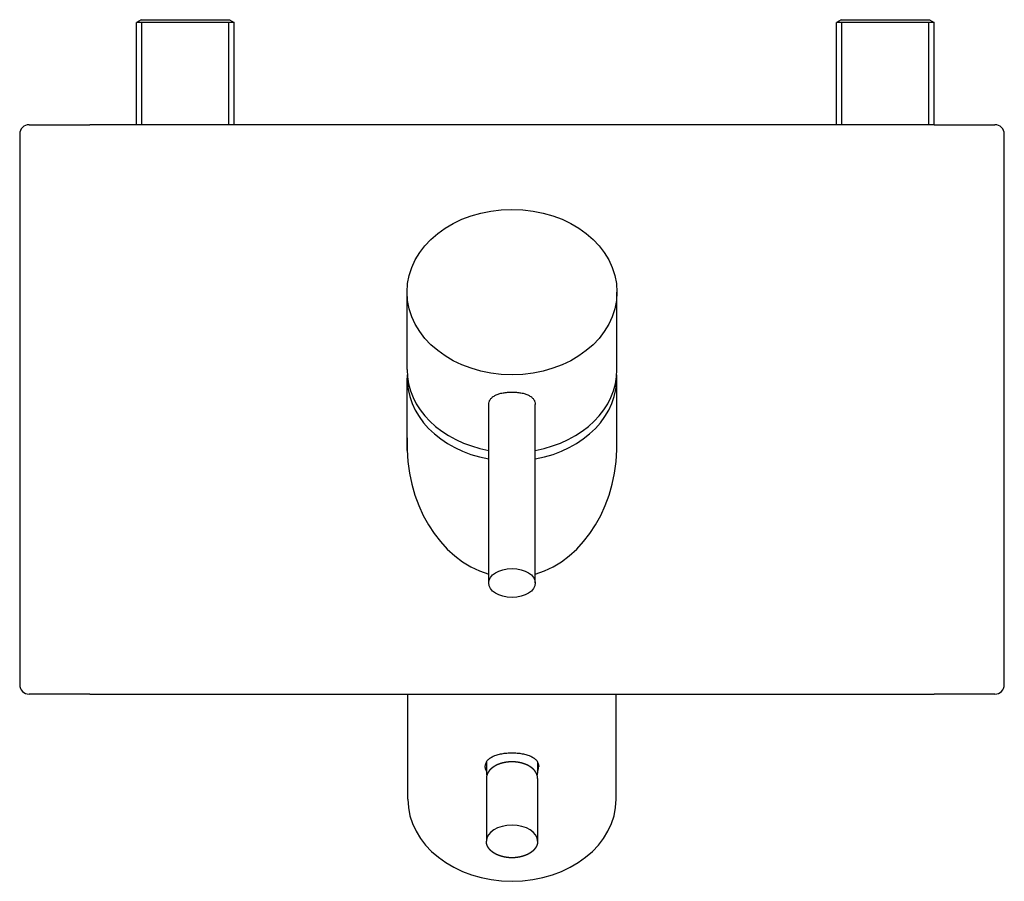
# Model space of a CAD drawing. Header units: millimetres. Extents: x -0.106 to 0.106, y -0.185 to 0.
import ezdxf

# ---------------------------------------------------------------- set-up
doc = ezdxf.new("R2010")
doc.units = ezdxf.units.MM
doc.layers.add('BLOCKS', color=3, linetype='Continuous')

msp = doc.modelspace()

# ---------------------------------------------------------------- linework, layer by layer
at = {"layer": 'BLOCKS'}
for p, q in [((-0.07947749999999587, 0), (-0.08047749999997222, -0.0005773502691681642)), ((-0.07947749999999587, 0), (-0.06052249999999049, 0)), ((-0.06052249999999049, 0), (-0.05952249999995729, -0.0005773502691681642)), ((0.07052250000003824, 0), (0.06952250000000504, -0.0005773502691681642)), ((0.07052250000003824, 0), (0.08947750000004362, 0)), ((0.08947750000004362, 0), (0.09047750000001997, -0.0005773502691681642)), ((-0.05952249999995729, -0.0005773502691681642), (-0.08047749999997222, -0.0005773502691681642)), ((-0.08047749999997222, -0.02249999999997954), (-0.08047749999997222, -0.0005773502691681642)), ((-0.07931550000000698, -0.02249999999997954), (-0.07931550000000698, -0.0005773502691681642)), ((-0.06068449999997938, -0.02249999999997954), (-0.06068449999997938, -0.0005773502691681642)), ((-0.05952249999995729, -0.02249999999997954), (-0.05952249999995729, -0.0005773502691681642)), ((0.09047750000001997, -0.0005773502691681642), (0.06952250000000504, -0.0005773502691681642)), ((0.06952250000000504, -0.02249999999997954), (0.06952250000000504, -0.0005773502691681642)), ((0.07068450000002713, -0.02249999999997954), (0.07068450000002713, -0.0005773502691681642)), ((0.08931549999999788, -0.02249999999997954), (0.08931549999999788, -0.0005773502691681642)), ((0.09047750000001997, -0.02249999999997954), (0.09047750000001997, -0.0005773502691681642)), ((-0.1034999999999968, -0.02249999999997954), (-0.09049999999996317, -0.02249999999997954)), ((0.09050000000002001, -0.02249999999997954), (-0.09049999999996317, -0.02249999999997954)), ((0.09050000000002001, -0.02249999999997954), (0.1034999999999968, -0.02249999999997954)), ((-0.1055000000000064, -0.02449999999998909), (-0.1055000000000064, -0.1424999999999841)), ((0.1055000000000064, -0.1424999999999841), (0.1055000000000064, -0.02449999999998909)), ((-0.02249999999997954, -0.07498630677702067), (-0.02249999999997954, -0.0583634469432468)), ((0.02250000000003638, -0.07498630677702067), (0.02250000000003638, -0.0583634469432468)), ((-0.02247499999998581, -0.09228920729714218), (-0.02247499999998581, -0.07683329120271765)), ((0.02247500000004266, -0.09228920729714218), (0.02247500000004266, -0.07683329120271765)), ((-0.004999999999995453, -0.1206904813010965), (-0.004999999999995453, -0.08242263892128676)), ((0.004999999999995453, -0.1206904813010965), (0.004999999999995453, -0.08242263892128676)), ((-0.09049999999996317, -0.1444999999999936), (-0.1034999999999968, -0.1444999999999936)), ((-0.09049999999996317, -0.1444999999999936), (0.09050000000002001, -0.1444999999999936)), ((-0.02232499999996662, -0.1670215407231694), (-0.02232499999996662, -0.1444999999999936)), ((0.02232500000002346, -0.1670215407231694), (0.02232500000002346, -0.1444999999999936)), ((0.1034999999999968, -0.1444999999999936), (0.09050000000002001, -0.1444999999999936)), ((-0.005499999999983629, -0.1590885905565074), (-0.005499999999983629, -0.1614169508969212)), ((0.005500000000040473, -0.1590885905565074), (0.005500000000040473, -0.1614169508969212)), ((-0.005499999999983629, -0.1625989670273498), (-0.005499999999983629, -0.1759951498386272)), ((0.005500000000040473, -0.1625989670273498), (0.005500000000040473, -0.1759951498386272))]:
    msp.add_line(p, q, dxfattribs=at)
for centre, radius, start, end in [((-0.1034999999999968, -0.02449999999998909), 0.002, 89.99999999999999, 180), ((0.1034999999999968, -0.02449999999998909), 0.002, 0, 89.99999999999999), ((-0.1034999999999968, -0.1424999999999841), 0.002, 180, 270), ((0.1034999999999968, -0.1424999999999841), 0.002, 270, 0), ((0.003120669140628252, -0.1599859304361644), 0.002604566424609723, 335.9968109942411, 359.229400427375), ((-0.003019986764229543, -0.1614086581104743), 0.002480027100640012, 180.1915876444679, 193.9840000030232), ((0.003007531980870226, -0.1614071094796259), 0.002492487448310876, 346.0506414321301, 359.7737709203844)]:
    msp.add_arc(centre, radius, start, end, dxfattribs=at)
for centre, major_axis, ratio in [((0, -0.05836344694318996), (0.02249999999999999, 1.67183781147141e-16), 0.7880107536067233), ((0, -0.1206904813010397), (-0.005, -8.302856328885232e-18), 0.6156614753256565)]:
    msp.add_ellipse(centre, major_axis=major_axis, ratio=ratio, dxfattribs=at)
for centre, major_axis, ratio, start_param, end_param in [((0, -0.07498630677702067), (-0.02249999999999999, -1.67183781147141e-16), 0.7880107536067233, 4.708482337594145e-15, 1.346703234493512), ((0, -0.07498630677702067), (-0.02249999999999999, -1.67183781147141e-16), 0.7880107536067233, 1.794889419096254, 3.141592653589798), ((0, -0.0768332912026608), (0.02247499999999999, -4.128454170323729e-18), 0.7880107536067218, 3.100109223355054, 4.488042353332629), ((0, -0.0768332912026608), (0.02247499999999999, -4.128454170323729e-18), 0.7880107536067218, 4.936735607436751, 6.32466873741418), ((0, -0.0909435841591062), (-5.244911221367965e-18, -0.02855290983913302), 0.788010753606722, 4.665244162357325, 6.059092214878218), ((0, -0.0909435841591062), (-5.244911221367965e-18, -0.02855290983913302), 0.788010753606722, 0.2240930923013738, 1.61794114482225), ((0, -0.1670215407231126), (0.02232499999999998, -8.283162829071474e-19), 0.788010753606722, 3.141592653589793, 6.283185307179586), ((0, -0.1759951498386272), (0.0055, -3.55673008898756e-18), 0.61566147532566, 2.445756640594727e-15, 3.141592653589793)]:
    msp.add_ellipse(centre, major_axis=major_axis, ratio=ratio, start_param=start_param, end_param=end_param, dxfattribs=at)
for points, degree, knots in [([(-0.004999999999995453, -0.08242263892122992), (-0.004999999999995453, -0.08222867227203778), (-0.004969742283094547, -0.08203378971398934), (-0.004842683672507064, -0.08165799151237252), (-0.004745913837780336, -0.08147705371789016), (-0.004490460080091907, -0.08114025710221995), (-0.004331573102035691, -0.08098407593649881), (-0.003964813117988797, -0.08070274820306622), (-0.003756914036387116, -0.0805775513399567), (-0.003314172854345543, -0.08036048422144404), (-0.003064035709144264, -0.08026115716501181), (-0.002519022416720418, -0.08008905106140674), (-0.002224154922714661, -0.08001620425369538), (-0.001608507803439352, -0.07990039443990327), (-0.001287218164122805, -0.07985730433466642), (-0.0006404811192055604, -0.0798009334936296), (-0.0003150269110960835, -0.07978765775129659), (0, -0.07978765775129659)], 3, [30.24388675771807, 30.24388675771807, 30.24388675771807, 30.24388675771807, 31.18904894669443, 31.18904894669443, 32.13421113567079, 32.13421113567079, 33.07937332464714, 33.07937332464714, 34.0245355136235, 34.0245355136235, 34.96961624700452, 34.96961624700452, 35.91469698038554, 35.91469698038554, 36.85977771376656, 36.85977771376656, 37.80485844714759, 37.80485844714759, 37.80485844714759, 37.80485844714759]), ([(0, -0.07978765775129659), (0.0003150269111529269, -0.07978765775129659), (0.0006404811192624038, -0.0798009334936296), (0.001287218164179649, -0.07985730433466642), (0.001608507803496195, -0.07990039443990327), (0.002224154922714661, -0.08001620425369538), (0.002519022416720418, -0.08008905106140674), (0.003064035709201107, -0.08026115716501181), (0.003314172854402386, -0.08036048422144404), (0.003756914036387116, -0.0805775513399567), (0.003964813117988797, -0.08070274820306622), (0.004331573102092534, -0.08098407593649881), (0.004490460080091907, -0.08114025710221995), (0.004745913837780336, -0.08147705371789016), (0.004842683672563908, -0.08165799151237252), (0.00496974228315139, -0.08203378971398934), (0.004999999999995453, -0.08222867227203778), (0.004999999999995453, -0.08242263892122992)], 3, [7.560971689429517, 7.560971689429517, 7.560971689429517, 7.560971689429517, 8.506052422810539, 8.506052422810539, 9.45113315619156, 9.45113315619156, 10.39621388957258, 10.39621388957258, 11.3412946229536, 11.3412946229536, 12.28645681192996, 12.28645681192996, 13.23161900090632, 13.23161900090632, 14.17678118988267, 14.17678118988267, 15.12194337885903, 15.12194337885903, 15.12194337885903, 15.12194337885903]), ([(-0.005499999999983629, -0.1610454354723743), (-0.005546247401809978, -0.1609374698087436), (-0.005585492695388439, -0.1608298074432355), (-0.005690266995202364, -0.1604803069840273), (-0.005724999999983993, -0.1602433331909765), (-0.005724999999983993, -0.1597985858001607), (-0.005690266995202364, -0.1595762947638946), (-0.005544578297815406, -0.1591500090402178), (-0.005433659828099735, -0.158945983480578), (-0.005141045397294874, -0.1585683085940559), (-0.004959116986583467, -0.1583942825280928), (-0.004539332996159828, -0.1580823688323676), (-0.004301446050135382, -0.1579444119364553), (-0.003794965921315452, -0.1577061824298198), (-0.003508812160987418, -0.1575977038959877), (-0.002885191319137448, -0.1574103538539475), (-0.002547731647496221, -0.1573313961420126), (-0.001842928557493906, -0.1572061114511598), (-0.00147499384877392, -0.1571596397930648), (-0.0007341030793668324, -0.1570988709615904), (-0.0003611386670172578, -0.1570845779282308), (0.0003611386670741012, -0.1570845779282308), (0.0007341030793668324, -0.1570988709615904), (0.00147499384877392, -0.1571596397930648), (0.001842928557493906, -0.1572061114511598), (0.002547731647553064, -0.1573313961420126), (0.002885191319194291, -0.1574103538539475), (0.003508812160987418, -0.1575977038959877), (0.003794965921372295, -0.1577061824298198), (0.004301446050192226, -0.1579444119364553), (0.004539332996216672, -0.1580823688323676), (0.004959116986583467, -0.1583942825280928), (0.005141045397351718, -0.1585683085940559), (0.005433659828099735, -0.158945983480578), (0.005544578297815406, -0.1591500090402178), (0.005690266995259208, -0.1595762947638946), (0.005724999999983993, -0.1597985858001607), (0.005724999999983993, -0.1600209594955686)], 3, [15.77744905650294, 15.77744905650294, 15.77744905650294, 15.77744905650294, 16.25241785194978, 16.25241785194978, 17.33600211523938, 17.33600211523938, 18.41958637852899, 18.41958637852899, 19.50317064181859, 19.50317064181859, 20.5867549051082, 20.5867549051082, 21.6703391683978, 21.6703391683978, 22.75375516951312, 22.75375516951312, 23.83717117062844, 23.83717117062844, 24.92058717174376, 24.92058717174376, 26.00400317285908, 26.00400317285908, 27.0874191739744, 27.0874191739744, 28.17083517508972, 28.17083517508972, 29.25425117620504, 29.25425117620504, 30.33766717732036, 30.33766717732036, 31.42125144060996, 31.42125144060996, 32.50483570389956, 32.50483570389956, 33.58841996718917, 33.58841996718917, 34.67200423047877, 34.67200423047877, 34.67200423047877, 34.67200423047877]), ([(0.005499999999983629, -0.1625989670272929), (0.005497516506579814, -0.1624899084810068), (0.005490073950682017, -0.1623810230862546), (0.005477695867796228, -0.1622724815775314), (0.005460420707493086, -0.1621644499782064), (0.005438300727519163, -0.1620570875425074), (0.005411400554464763, -0.1619505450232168), (0.005379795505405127, -0.161844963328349), (0.005343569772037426, -0.161740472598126), (0.005302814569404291, -0.1616371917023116), (0.005257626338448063, -0.1615352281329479), (0.005209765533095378, -0.1614378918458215), (0.005157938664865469, -0.1613419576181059), (0.005102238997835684, -0.1612474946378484), (0.00504275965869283, -0.1611545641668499), (0.004979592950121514, -0.1610632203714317), (0.004912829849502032, -0.1609735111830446), (0.004842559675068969, -0.1608854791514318), (0.00476886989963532, -0.1607991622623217), (0.004691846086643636, -0.16071459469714), (0.004611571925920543, -0.1606318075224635), (0.004528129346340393, -0.1605508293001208), (0.004433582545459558, -0.1604645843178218), (0.004335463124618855, -0.1603805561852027), (0.004233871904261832, -0.1602987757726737), (0.004128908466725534, -0.160219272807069), (0.00402067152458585, -0.1601420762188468), (0.003909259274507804, -0.1600672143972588), (0.003794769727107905, -0.1599947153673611), (0.003677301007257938, -0.159924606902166), (0.003556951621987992, -0.1598569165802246), (0.003433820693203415, -0.15979167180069), (0.003308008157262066, -0.1597288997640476), (0.003176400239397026, -0.1596671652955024), (0.003042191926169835, -0.1596080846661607), (0.002905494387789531, -0.1595516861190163), (0.002766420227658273, -0.1594979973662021), (0.002625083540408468, -0.1594470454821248), (0.002481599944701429, -0.1593988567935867), (0.002336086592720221, -0.1593534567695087), (0.002188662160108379, -0.1593108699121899), (0.002039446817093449, -0.1592711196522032), (0.001888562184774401, -0.1592342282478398), (0.001736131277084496, -0.1592002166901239), (0.001582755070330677, -0.159169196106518), (0.001428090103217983, -0.1591410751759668), (0.001272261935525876, -0.1591158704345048), (0.001115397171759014, -0.1590935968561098), (0.0009576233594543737, -0.1590742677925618), (0.0007990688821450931, -0.1590578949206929), (0.0006398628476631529, -0.1590444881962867), (0.0004801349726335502, -0.1590340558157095), (0.0003200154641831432, -0.1590266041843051), (0.0001596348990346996, -0.1590221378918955), (-8.758989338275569e-07, -0.1590206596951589), (-0.0001609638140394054, -0.1590221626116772), (-0.0003209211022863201, -0.159026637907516), (-0.0004806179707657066, -0.1590340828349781), (-0.0006399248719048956, -0.1590444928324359), (-0.0007987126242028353, -0.1590578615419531), (-0.0009568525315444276, -0.159074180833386), (-0.001114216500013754, -0.1590934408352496), (-0.001270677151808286, -0.1591156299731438), (-0.001426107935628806, -0.1591407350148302), (-0.00158038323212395, -0.1591687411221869), (-0.001733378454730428, -0.1591996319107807), (-0.001885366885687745, -0.1592334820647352), (-0.002035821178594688, -0.1592701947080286), (-0.00218461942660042, -0.1593097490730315), (-0.002331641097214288, -0.1593521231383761), (-0.002476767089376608, -0.1593972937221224), (-0.002619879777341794, -0.1594452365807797), (-0.002760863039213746, -0.1594959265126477), (-0.002899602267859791, -0.159549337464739), (-0.003035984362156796, -0.1596054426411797), (-0.003169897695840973, -0.1596642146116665), (-0.003301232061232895, -0.1597256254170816), (-0.003430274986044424, -0.1597898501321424), (-0.003556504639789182, -0.159856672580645), (-0.003679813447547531, -0.1599260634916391), (-0.003800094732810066, -0.1599979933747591), (-0.003917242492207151, -0.1600724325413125), (-0.004031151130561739, -0.160149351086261), (-0.004141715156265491, -0.1602287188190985), (-0.004248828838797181, -0.160310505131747), (-0.004352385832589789, -0.1603946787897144), (-0.004452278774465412, -0.1604812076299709), (-0.004548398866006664, -0.1605700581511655), (-0.004638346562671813, -0.1606588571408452), (-0.004724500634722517, -0.1607497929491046), (-0.004806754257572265, -0.1608428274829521), (-0.004884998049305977, -0.160937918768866), (-0.004959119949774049, -0.1610350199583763), (-0.00502900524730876, -0.1611340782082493), (-0.005094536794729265, -0.1612350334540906), (-0.005155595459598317, -0.1613378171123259), (-0.00521206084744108, -0.1614423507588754), (-0.005263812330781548, -0.1615485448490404), (-0.005310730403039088, -0.1616562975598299), (-0.005349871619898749, -0.1617576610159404), (-0.005384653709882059, -0.1618601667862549), (-0.005414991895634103, -0.1619637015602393), (-0.005440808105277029, -0.1620681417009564), (-0.005462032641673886, -0.1621733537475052), (-0.005478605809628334, -0.1622791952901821), (-0.005490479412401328, -0.1623855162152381), (-0.005497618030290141, -0.1624921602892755), (-0.005499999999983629, -0.1625989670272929)], 1, [0, 0, 0.02803986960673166, 0.05607973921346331, 0.08411960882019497, 0.1121594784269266, 0.1401993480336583, 0.1682392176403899, 0.1962790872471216, 0.2243189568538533, 0.2523588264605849, 0.2803986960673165, 0.3075360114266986, 0.3346733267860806, 0.3618106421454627, 0.3889479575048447, 0.4160852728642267, 0.4432225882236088, 0.4703599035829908, 0.4974972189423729, 0.524634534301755, 0.5517718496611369, 0.578909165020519, 0.6085133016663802, 0.6381174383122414, 0.6677215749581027, 0.6973257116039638, 0.726929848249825, 0.7565339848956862, 0.7861381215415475, 0.8157422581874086, 0.84534639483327, 0.874950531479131, 0.9045546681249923, 0.9348926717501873, 0.9652306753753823, 0.9955686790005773, 1.025906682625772, 1.056244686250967, 1.086582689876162, 1.116920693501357, 1.147258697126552, 1.177596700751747, 1.207934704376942, 1.238272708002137, 1.268517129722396, 1.298761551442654, 1.329005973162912, 1.35925039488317, 1.389494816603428, 1.419739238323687, 1.449983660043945, 1.480228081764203, 1.510472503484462, 1.54071692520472, 1.570961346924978, 1.601126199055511, 1.631291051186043, 1.661455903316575, 1.691620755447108, 1.72178560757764, 1.751950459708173, 1.782115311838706, 1.812280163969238, 1.842445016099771, 1.872609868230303, 1.902774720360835, 1.933018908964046, 1.963263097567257, 1.993507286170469, 2.02375147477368, 2.053995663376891, 2.084239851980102, 2.114484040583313, 2.144728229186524, 2.174972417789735, 2.205216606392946, 2.235460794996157, 2.265799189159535, 2.296137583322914, 2.326475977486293, 2.356814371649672, 2.387152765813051, 2.417491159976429, 2.447829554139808, 2.478167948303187, 2.508506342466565, 2.538844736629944, 2.569183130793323, 2.59875258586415, 2.628322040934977, 2.657891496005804, 2.687460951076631, 2.717030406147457, 2.746599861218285, 2.776169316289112, 2.805738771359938, 2.835308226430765, 2.864877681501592, 2.894447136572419, 2.921907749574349, 2.94936836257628, 2.97682897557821, 3.004289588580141, 3.031750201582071, 3.059210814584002, 3.086671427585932, 3.114132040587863, 3.141592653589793, 3.141592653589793]), ([(0.005499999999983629, -0.1759951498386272), (0.005497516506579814, -0.1761042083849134), (0.005490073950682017, -0.1762130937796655), (0.005477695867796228, -0.1763216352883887), (0.005460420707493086, -0.1764296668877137), (0.005438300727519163, -0.1765370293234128), (0.005411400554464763, -0.1766435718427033), (0.005379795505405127, -0.1767491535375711), (0.005343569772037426, -0.1768536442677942), (0.005302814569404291, -0.1769569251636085), (0.005257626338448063, -0.1770588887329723), (0.005209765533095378, -0.1771562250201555), (0.005157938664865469, -0.1772521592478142), (0.005102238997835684, -0.1773466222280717), (0.00504275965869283, -0.1774395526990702), (0.004979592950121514, -0.1775308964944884), (0.004912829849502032, -0.1776206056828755), (0.004842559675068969, -0.1777086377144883), (0.00476886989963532, -0.1777949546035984), (0.004691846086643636, -0.1778795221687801), (0.004611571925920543, -0.1779623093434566), (0.004528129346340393, -0.1780432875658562), (0.004433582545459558, -0.1781295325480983), (0.004335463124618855, -0.1782135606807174), (0.004233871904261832, -0.1782953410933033), (0.004128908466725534, -0.1783748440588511), (0.00402067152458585, -0.1784520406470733), (0.003909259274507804, -0.1785269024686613), (0.003794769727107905, -0.178599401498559), (0.003677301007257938, -0.1786695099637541), (0.003556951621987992, -0.1787372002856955), (0.003433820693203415, -0.178802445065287), (0.003308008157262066, -0.1788652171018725), (0.003176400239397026, -0.1789269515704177), (0.003042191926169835, -0.1789860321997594), (0.002905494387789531, -0.1790424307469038), (0.002766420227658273, -0.179096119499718), (0.002625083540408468, -0.1791470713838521), (0.002481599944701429, -0.1791952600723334), (0.002336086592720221, -0.1792406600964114), (0.002188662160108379, -0.1792832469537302), (0.002039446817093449, -0.1793229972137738), (0.001888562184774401, -0.1793598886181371), (0.001736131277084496, -0.1793939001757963), (0.001582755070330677, -0.1794249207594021), (0.001428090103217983, -0.1794530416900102), (0.001272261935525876, -0.1794782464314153), (0.001115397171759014, -0.1795005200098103), (0.0009576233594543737, -0.1795198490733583), (0.0007990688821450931, -0.1795362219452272), (0.0006398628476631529, -0.1795496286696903), (0.0004801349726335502, -0.1795600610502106), (0.0003200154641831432, -0.179567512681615), (0.0001596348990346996, -0.1795719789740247), (-8.758989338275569e-07, -0.1795734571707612), (-0.0001609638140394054, -0.1795719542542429), (-0.0003209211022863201, -0.1795674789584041), (-0.0004806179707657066, -0.1795600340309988), (-0.0006399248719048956, -0.179549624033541), (-0.0007987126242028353, -0.179536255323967), (-0.0009568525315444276, -0.179519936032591), (-0.001114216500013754, -0.1795006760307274), (-0.001270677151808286, -0.1794784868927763), (-0.001426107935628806, -0.1794533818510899), (-0.00158038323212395, -0.1794253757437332), (-0.001733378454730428, -0.1793944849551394), (-0.001885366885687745, -0.1793606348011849), (-0.002035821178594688, -0.1793239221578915), (-0.00218461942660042, -0.1792843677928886), (-0.002331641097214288, -0.1792419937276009), (-0.002476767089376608, -0.1791968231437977), (-0.002619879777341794, -0.1791488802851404), (-0.002760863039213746, -0.1790981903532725), (-0.002899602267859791, -0.1790447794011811), (-0.003035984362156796, -0.1789886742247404), (-0.003169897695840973, -0.1789299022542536), (-0.003301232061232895, -0.1788684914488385), (-0.003430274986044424, -0.1788042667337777), (-0.003556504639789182, -0.1787374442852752), (-0.003679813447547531, -0.178668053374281), (-0.003800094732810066, -0.1785961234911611), (-0.003917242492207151, -0.1785216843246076), (-0.004031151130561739, -0.1784447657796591), (-0.004141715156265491, -0.1783653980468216), (-0.004248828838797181, -0.1782836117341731), (-0.004352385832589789, -0.1781994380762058), (-0.004452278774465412, -0.1781129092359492), (-0.004548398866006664, -0.1780240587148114), (-0.004638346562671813, -0.177935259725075), (-0.004724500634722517, -0.1778443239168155), (-0.004806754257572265, -0.177751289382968), (-0.004884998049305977, -0.1776561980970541), (-0.004959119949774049, -0.1775590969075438), (-0.00502900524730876, -0.1774600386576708), (-0.005094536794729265, -0.1773590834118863), (-0.005155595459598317, -0.1772562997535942), (-0.00521206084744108, -0.1771517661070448), (-0.005263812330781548, -0.1770455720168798), (-0.005310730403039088, -0.1769378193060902), (-0.005349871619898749, -0.1768364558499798), (-0.005384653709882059, -0.1767339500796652), (-0.005414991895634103, -0.1766304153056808), (-0.005440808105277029, -0.1765259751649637), (-0.005462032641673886, -0.1764207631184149), (-0.005478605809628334, -0.176314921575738), (-0.005490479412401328, -0.176208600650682), (-0.005497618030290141, -0.1761019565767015), (-0.005499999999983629, -0.1759951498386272)], 1, [0, 0, 0.02803986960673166, 0.05607973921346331, 0.08411960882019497, 0.1121594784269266, 0.1401993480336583, 0.1682392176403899, 0.1962790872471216, 0.2243189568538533, 0.2523588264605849, 0.2803986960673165, 0.3075360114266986, 0.3346733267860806, 0.3618106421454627, 0.3889479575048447, 0.4160852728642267, 0.4432225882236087, 0.4703599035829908, 0.4974972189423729, 0.5246345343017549, 0.5517718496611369, 0.5789091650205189, 0.6085133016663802, 0.6381174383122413, 0.6677215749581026, 0.6973257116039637, 0.726929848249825, 0.7565339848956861, 0.7861381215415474, 0.8157422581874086, 0.8453463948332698, 0.8749505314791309, 0.9045546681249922, 0.9348926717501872, 0.9652306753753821, 0.9955686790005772, 1.025906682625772, 1.056244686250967, 1.086582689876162, 1.116920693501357, 1.147258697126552, 1.177596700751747, 1.207934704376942, 1.238272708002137, 1.268517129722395, 1.298761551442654, 1.329005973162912, 1.35925039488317, 1.389494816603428, 1.419739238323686, 1.449983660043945, 1.480228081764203, 1.510472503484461, 1.540716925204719, 1.570961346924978, 1.60112619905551, 1.631291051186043, 1.661455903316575, 1.691620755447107, 1.72178560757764, 1.751950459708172, 1.782115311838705, 1.812280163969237, 1.84244501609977, 1.872609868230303, 1.902774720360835, 1.933018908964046, 1.963263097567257, 1.993507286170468, 2.023751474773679, 2.05399566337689, 2.084239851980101, 2.114484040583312, 2.144728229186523, 2.174972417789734, 2.205216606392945, 2.235460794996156, 2.265799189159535, 2.296137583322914, 2.326475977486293, 2.356814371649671, 2.38715276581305, 2.417491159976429, 2.447829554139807, 2.478167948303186, 2.508506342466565, 2.538844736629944, 2.569183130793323, 2.598752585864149, 2.628322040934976, 2.657891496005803, 2.687460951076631, 2.717030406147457, 2.746599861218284, 2.776169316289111, 2.805738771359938, 2.835308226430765, 2.864877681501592, 2.894447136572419, 2.921907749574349, 2.94936836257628, 2.97682897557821, 3.004289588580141, 3.031750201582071, 3.059210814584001, 3.086671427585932, 3.114132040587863, 3.141592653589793, 3.141592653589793])]:
    msp.add_open_spline(points, degree=degree, knots=knots, dxfattribs=at)

doc.saveas('drawing.dxf')
